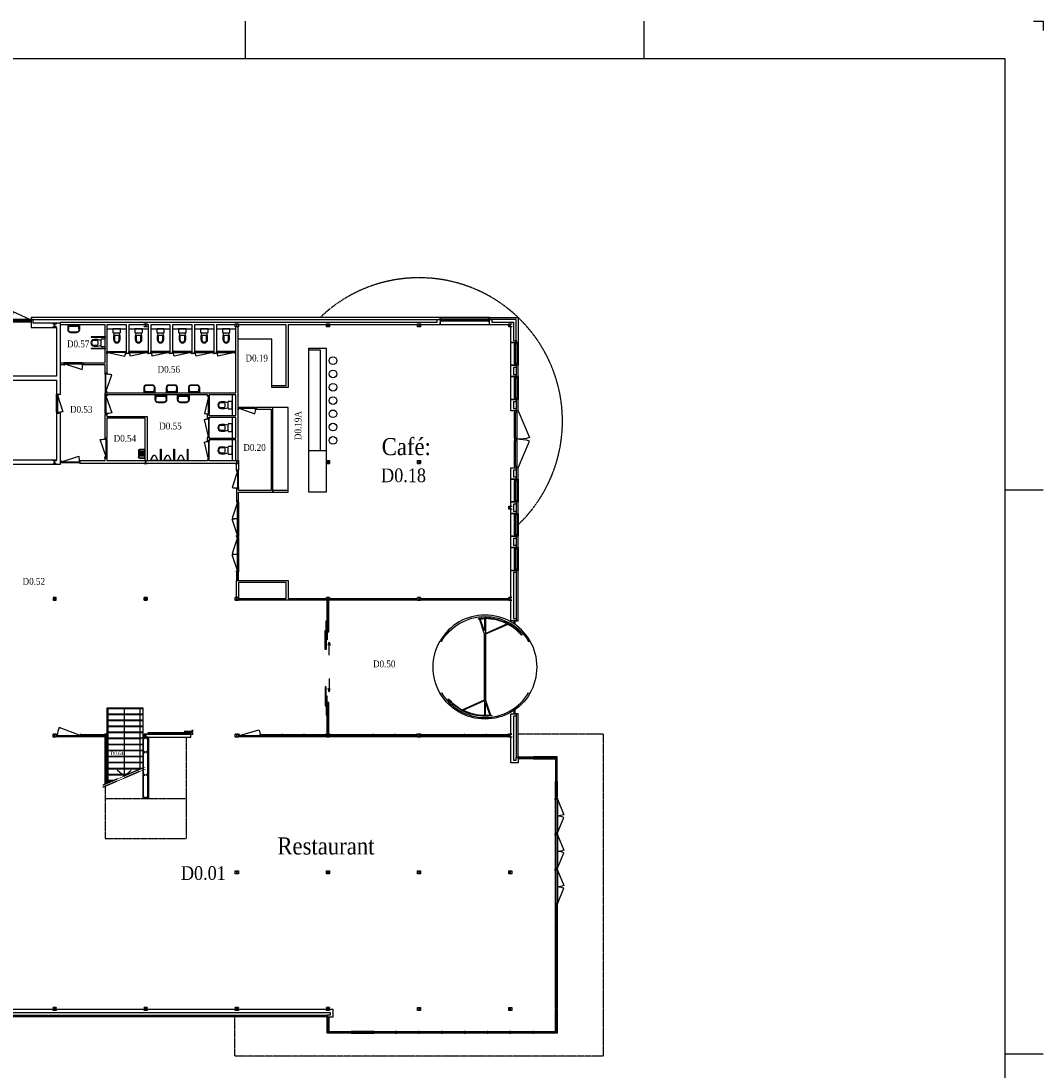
# Model space of a CAD drawing. Header units: millimetres. Extents: x 0 to 118900, y 0 to 84100.
# Tile 7 of 7: x 65078 to 118900, y 28808 to 84100. Entities that reach past the tile are written whole.
import ezdxf
from ezdxf.enums import TextEntityAlignment as Align

# ---------------------------------------------------------------- set-up
doc = ezdxf.new("R2010")
doc.units = ezdxf.units.MM
doc.header["$LTSCALE"] = 0.8
doc.linetypes.add('DASHED2', pattern=[9.525, 6.35, -3.175])
doc.linetypes.add('HIDDEN2', pattern=[4.7625, 3.175, -1.5875])
doc.layers.get('0').update_dxf_attribs({"linetype": 'CONTINUOUS'})
for name, color, linetype in [('00---0--FM-RUIMTENR', 7, 'CONTINUOUS'), ('00---0--FM-TEKST', 7, 'CONTINUOUS'), ('AL21----_BUITENWAND', 3, 'CONTINUOUS'), ('AL22----_BINNENWAND', 3, 'CONTINUOUS'), ('AL24----_TRAPPEN', 7, 'CONTINUOUS'), ('AL28----_Constructie', 4, 'CONTINUOUS'), ('AL31----_BUITENKOZIJN', 2, 'CONTINUOUS'), ('AL31A---_Deuren-Ramen', 1, 'CONTINUOUS'), ('AL32----_BINNENKOZIJN', 7, 'CONTINUOUS'), ('AL35----_Plafond', 8, 'DASHED2'), ('AL38----_INBOUWPAKKET', 2, 'CONTINUOUS'), ('AL72----_INRgebruikersruimte', 251, 'CONTINUOUS'), ('AL73----_INRkeuken', 251, 'CONTINUOUS'), ('AL74----_INRsanitair', 251, 'CONTINUOUS'), ('BA$2A---_KADER', 7, 'CONTINUOUS')]:
    doc.layers.add(name, color=color, linetype=linetype)
doc.styles.add('FM_TEKST', font='GARA.TTF', dxfattribs={"height": 1})
doc.styles.get("Standard").update_dxf_attribs({"font": 'ISOCP'})

# ---------------------------------------------------------------- blocks, each defined once
blk = doc.blocks.new('sch_00$0$HE160A')
at = {"layer": 'AL28----_Constructie'}
blk.add_lwpolyline([(-3, 49, 0.414214), (-21, 67), (-80, 67), (-80, 76), (80, 76), (80, 67), (21, 67, 0.414214), (3, 49), (3, -49, 0.414214), (21, -67), (80, -67), (80, -76), (-80, -76), (-80, -67), (-21, -67, 0.414214), (-3, -49)], format="xyb", close=True, dxfattribs=at)
blk = doc.blocks.new('sch_00$0$deur900')
at = {"layer": 'AL31----_BUITENKOZIJN', "ltscale": 100}
for p, q in [((-114, -984), (-114, -50)), ((-47, -967), (-47, -67)), ((0, -67), (0, -967))]:
    blk.add_line(p, q, dxfattribs=at)
for points in [[(0, 0), (-114, 0), (-114, -50), (-47, -50), (-47, -67), (0, -67)], [(0, -1034), (-114, -1034), (-114, -984), (-47, -984), (-47, -967), (0, -967)]]:
    blk.add_lwpolyline(points, close=True, dxfattribs=at)
at = {"layer": 'AL31A---_Deuren-Ramen'}
blk.add_lwpolyline([(-114, -984), (-519, -118, -0.118875), (-114, -50, -1.396091)], format="xyb", dxfattribs=at)
blk = doc.blocks.new('int_00$0$miva')
at = {"layer": 'AL74----_INRsanitair'}
for points in [[(700, 325), (0, 325), (0, 275), (700, 275, 1)], [(700, -275), (0, -275), (0, -325), (700, -325, 1)]]:
    blk.add_lwpolyline(points, format="xyb", close=True, dxfattribs=at)
blk.add_lwpolyline([(200, 200, -0.192582), (220, 154), (220, -154, -0.192582), (200, -200), (0, -200), (0, 200), (200, 200)], format="xyb", dxfattribs=at)
at = {"layer": 'AL74----_INRsanitair', "linetype": 'Continuous'}
for points in [[(220, 128), (400, 173), (575, 173, -1), (575, -177), (400, -177), (220, -132)], [(360, -75), (360, 75, -0.41), (410, 125), (585, 125, -1), (585, -125), (410, -125, -0.41), (360, -75)]]:
    blk.add_lwpolyline(points, format="xyb", dxfattribs=at)
blk = doc.blocks.new('int_00$0$AP_KRNXX$0$s_wt')
at = {"layer": 'AL74----_INRsanitair'}
for points in [[(400, -150), (400, 150, 0.414214), (250, 300), (0, 300), (0, -300), (250, -300, 0.414214)], [(370, -150), (370, 150, 0.414214), (250, 270), (60, 240), (60, -240), (250, -270, 0.414214)]]:
    blk.add_lwpolyline(points, format="xyb", close=True, dxfattribs=at)
at = {"layer": 'AL74----_INRsanitair', "ltscale": 0.5}
blk.add_circle((32, 0), 19, dxfattribs=at)
blk = doc.blocks.new('int_00$0$wasbak_miva')
at = {"color": 1, "xscale": -1, "rotation": 269.9999998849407}
blk.add_blockref('int_00$0$AP_KRNXX$0$s_wt', (0, 0), dxfattribs=at)
blk = doc.blocks.new('int_00$0$uitstortgootsteen')
at = {"layer": 'AL74----_INRsanitair', "linetype": 'Continuous'}
for p, q in [((-360, 180), (-360, -180)), ((-360, 180), (-360, -180)), ((-18, 125), (-354, 125)), ((-342, 162), (-342, 162)), ((-342, 162), (-342, -162)), ((-18, 207), (-297, 207)), ((-265, 125), (-265, -125)), ((-205, -125), (-205, 125)), ((-145, 125), (-145, -125)), ((-85, -125), (-85, 125)), ((-18, -207), (-18, 207)), ((0, -230), (0, 230)), ((0, -230), (0, 230)), ((-18, -125), (-354, -125)), ((-342, -162), (-342, -162)), ((-310, -230), (0, -230)), ((-310, -230), (0, -230)), ((-297, -207), (-18, -207))]:
    blk.add_line(p, q, dxfattribs=at)
blk.add_lwpolyline([(0, 230), (-310, 230), (-310, 230), (-310, 230)], close=True, dxfattribs=at)
at = {"layer": 'AL74----_INRsanitair', "linetype": 'Continuous', "extrusion": (0, 0, -1)}
for centre, major_axis, start_param, end_param in [((-310, 180), (-46.1, -19.4), 0.398274, 1.96907), ((-310, 180), (-46.1, -19.4), 0.398274, 1.96907), ((-297, 162), (-41.5, -17.5), 0.3983, 1.969097), ((-310, -180), (-46.1, -19.4), 5.110689, 6.681486), ((-310, -180), (-46.1, -19.4), 5.110689, 6.681486), ((-297, -162), (-41.5, -17.5), 5.110689, 6.681486)]:
    blk.add_ellipse(centre, major_axis=major_axis, ratio=1, start_param=start_param, end_param=end_param, dxfattribs=at)
blk = doc.blocks.new('int_00$0$dubbel deur 1800')
at = {"layer": 'AL31A---_Deuren-Ramen'}
for points in [[(-47, -67), (-337, -904, 0.075636), (-47, -934, 2.249589)], [(-47, -1801), (-337, -964, -0.075636), (-47, -934, -2.249589)]]:
    blk.add_lwpolyline(points, format="xyb", dxfattribs=at)
at = {"layer": 'AL32----_BINNENKOZIJN', "ltscale": 100}
for p, q in [((-47, -1801), (-47, -67)), ((0, -67), (0, -1801))]:
    blk.add_line(p, q, dxfattribs=at)
for points in [[(0, 0), (-100, 0), (-100, -50), (-47, -50), (-47, -67), (0, -67)], [(0, -1868), (-100, -1868), (-100, -1818), (-47, -1818), (-47, -1801), (0, -1801)]]:
    blk.add_lwpolyline(points, close=True, dxfattribs=at)
blk = doc.blocks.new('int_00$0$deur_850')
at = {"layer": 'AL31A---_Deuren-Ramen'}
blk.add_lwpolyline([(-50, 47), (-905, 332, 0.073946), (-934, 47, 1.250179)], format="xyb", dxfattribs=at)
at = {"layer": 'AL32----_BINNENKOZIJN', "ltscale": 100}
for p, q in [((-67, 47), (-917, 47)), ((-917, 0), (-67, 0))]:
    blk.add_line(p, q, dxfattribs=at)
for points in [[(-984, 0), (-984, 100), (-934, 100), (-934, 47), (-917, 47), (-917, 0)], [(0, 0), (0, 100), (-50, 100), (-50, 47), (-67, 47), (-67, 0)]]:
    blk.add_lwpolyline(points, close=True, dxfattribs=at)
blk = doc.blocks.new('FM_RM3')
for tag, p, flags in [('BEDRIJFSORGAAN', (-594, -1413), 1), ('RUIMTESOORT', (-578, -1278), 1), ('OPPERVLAKTE', (-579, -1540), 9), ('OMTREK', (-577, -1672), 9), ('VLRHANDLE', (-585, -1920), 9), ('HANDLE', (-580, -1799), 9), ('HANDLEBLOK', (-580, -2038), 9)]:
    blk.add_attdef(tag, p, '', height=100, dxfattribs=dict(flags=flags))
at = {"layer": '00---0--FM-RUIMTENR', "style": 'FM_TEKST'}
blk.add_attdef('RUIMTENR', text='', height=360, dxfattribs=at).set_placement((0, 0), align=Align.MIDDLE_CENTER)
blk = doc.blocks.new('Toilet')
at = {"layer": 'AL74----_INRsanitair'}
blk.add_lwpolyline([(-200, -200, 0.192582), (-154, -220), (154, -220, 0.192582), (200, -200), (200, 0), (-200, 0), (-200, -200)], format="xyb", dxfattribs=at)
at = {"layer": 'AL74----_INRsanitair', "linetype": 'Continuous'}
for points in [[(-128, -220), (-173, -400), (-173, -575, 1), (177, -575), (177, -400), (132, -220)], [(75, -360), (-75, -360, 0.41), (-125, -410), (-125, -585, 1), (125, -585), (125, -410, 0.41), (75, -360)]]:
    blk.add_lwpolyline(points, format="xyb", dxfattribs=at)
blk = doc.blocks.new('Tdeur')
for p, q in [((-1028, 0), (-1028, 100)), ((-995, 53), (-978, 53)), ((-995, 0), (-995, 53)), ((-978, 53), (-978, 100))]:
    blk.add_line(p, q)
at = {"layer": 'AL31A---_Deuren-Ramen', "ltscale": 5}
blk.add_lwpolyline([(-978, 53), (-84, -148, 0.090449), (-50, 53, 1.116189)], format="xyb", dxfattribs=at)
at = {"layer": 'AL32----_BINNENKOZIJN', "ltscale": 5}
for points in [[(-1028, 100), (-978, 100), (-978, 53), (-995, 53), (-995, 0), (-1028, 0)], [(-978, 100), (-50, 100), (-50, 53), (-978, 53)], [(0, 100), (-50, 100), (-50, 53), (-33, 53), (-33, 0), (0, 0)]]:
    blk.add_lwpolyline(points, close=True, dxfattribs=at)
blk = doc.blocks.new('sch_00$0$dubbel deur 1800')
at = {"layer": 'AL31----_BUITENKOZIJN', "ltscale": 100}
for p, q in [((-114, -50), (-114, -1818)), ((-47, -1801), (-47, -67)), ((0, -67), (0, -1801))]:
    blk.add_line(p, q, dxfattribs=at)
for points in [[(0, 0), (-114, 0), (-114, -50), (-47, -50), (-47, -67), (0, -67)], [(0, -1868), (-114, -1868), (-114, -1818), (-47, -1818), (-47, -1801), (0, -1801)]]:
    blk.add_lwpolyline(points, close=True, dxfattribs=at)
at = {"layer": 'AL31A---_Deuren-Ramen'}
for points in [[(-114, -50), (-447, -866, 0.09605), (-114, -934, 1.013597)], [(-114, -1818), (-454, -1005, -0.098277), (-114, -934, -3.923647)]]:
    blk.add_lwpolyline(points, format="xyb", dxfattribs=at)
blk = doc.blocks.new('SNIJHOEK')
for p, q in [((0, 5), (0, 0)), ((0, 0), (5, 0))]:
    blk.add_line(p, q)
blk = doc.blocks.new('$K-A0H')
for p, q in [((769, 821), (769, 841)), ((979, 821), (979, 841)), ((1189, 594), (1169, 594)), ((1189, 297), (1169, 297))]:
    blk.add_line(p, q)
at = {"color": 6}
blk.add_lwpolyline([(1169, 20), (1169, 821), (20, 821), (20, 20)], close=True, dxfattribs=at)
at = {"xscale": -1, "rotation": 90}
blk.add_blockref('SNIJHOEK', (1189, 841), dxfattribs=at)

msp = doc.modelspace()

# ---------------------------------------------------------------- linework, layer by layer
at = {"layer": 'AL21----_BUITENWAND'}
for points in [[(87144, 68388), (87144, 68488), (65616, 68488), (65616, 68388)], [(91259, 65372), (91259, 65972), (91159, 65972), (91159, 65372)], [(91259, 63572), (91259, 64172), (91159, 64172), (91159, 63572)], [(91259, 59972), (91259, 60572), (91159, 60572), (91159, 59972)], [(91259, 58172), (91259, 58772), (91159, 58772), (91159, 58172)], [(91259, 56372), (91259, 56972), (91159, 56972), (91159, 56372)], [(91259, 52522), (91259, 55172), (91159, 55172), (91159, 52522)], [(91259, 45322), (91259, 47622), (91159, 47622), (91159, 45322)], [(60989, 31757), (81219, 31757), (81219, 31657), (81219, 31657), (81219, 31657), (81219, 31657), (60814, 31657), (60814, 31757), (60814, 32047), (60989, 32047)]]:
    msp.add_lwpolyline(points, close=True, dxfattribs=at)
msp.add_lwpolyline([(91159, 67172), (91159, 68388), (89744, 68387), (89744, 68487), (91258, 68487), (91258, 68487), (91258, 68487), (91259, 68487), (91259, 67172), (91259, 67172), (91159, 67172), (91159, 67172), (91159, 67172)], dxfattribs=at)
at = {"layer": 'AL22----_BINNENWAND'}
for p, q in [((69605, 67897), (70632, 67897)), ((70758, 67897), (71785, 67897)), ((71910, 67897), (72937, 67897)), ((73063, 67897), (74090, 67897)), ((74215, 67897), (75242, 67897)), ((75368, 67897), (76395, 67897)), ((76194, 64414), (76194, 63325)), ((76194, 63225), (76194, 62136)), ((76194, 62037), (76194, 60948))]:
    msp.add_line(p, q, dxfattribs=at)
at = {"layer": 'AL22----_BINNENWAND', "ltscale": 5}
for points in [[(74994, 60948), (76394, 60948), (76394, 62036), (74994, 62036), (74994, 62007), (74894, 62007), (74894, 62036), (74894, 62167), (74994, 62167), (74994, 62136), (76394, 62136), (76394, 63225), (74994, 63225), (74994, 63195), (74894, 63195), (74894, 63356), (74994, 63356), (74994, 63325), (76394, 63325), (76394, 64413), (74994, 64413), (74994, 64384), (74894, 64384), (74894, 64413), (69504, 64413), (69504, 64513), (76394, 64513), (76394, 67996), (76364, 67996), (76364, 68097), (75367, 68097), (75367, 66597), (75242, 66597), (75242, 68097), (74214, 68097), (74214, 66597), (74089, 66597), (74089, 68097), (73062, 68097), (73062, 66597), (72937, 66597), (72937, 68097), (71909, 68097), (71909, 66597), (71784, 66597), (71784, 68097), (70757, 68097), (70757, 66597), (70632, 66597), (70632, 68097), (69604, 68097), (69604, 65547), (69504, 65547), (69504, 65997), (68376, 65997), (68376, 66097), (69504, 66097), (69504, 68097), (67164, 68097), (67164, 68247), (86994, 68247), (86994, 68388), (87144, 68388), (87144, 68097), (87144, 68247), (87144, 68097), (86124, 68097), (86124, 67996), (85964, 67996), (85964, 68097), (81324, 68097), (81324, 67996), (81164, 67996), (81164, 68097), (79144, 68097), (79144, 64803), (78294, 64803), (78294, 64903), (79044, 64903), (79044, 68097), (76524, 68097), (76524, 67996), (76494, 67996), (76494, 60948), (76524, 60948), (76524, 60444), (76427, 60444), (76427, 60796), (68198, 60796), (68198, 60948), (69504, 60948), (69504, 61104), (69604, 61104), (69604, 60948), (71624, 60948), (71624, 63182), (69604, 63182), (69604, 62138), (69504, 62138), (69504, 63379), (69604, 63379), (69604, 63282), (71724, 63282), (71724, 60948), (74894, 60948), (74894, 60979), (74994, 60979)], [(67164, 66097), (67342, 66097), (67342, 65992), (67164, 65992)], [(77478, 63753), (77478, 63653), (78244, 63653), (78244, 59385), (76524, 59385), (76524, 59460), (76434, 59460), (76434, 58829), (76534, 58829), (76534, 59285), (78344, 59285), (78344, 63753)]]:
    msp.add_lwpolyline(points, close=True, dxfattribs=at)
at = {"layer": 'AL22----_BINNENWAND'}
for points in [[(89876, 68248), (91019, 68248), (91019, 67283), (91159, 67283), (91159, 67172), (90869, 67172), (90869, 67996), (90764, 67996), (90764, 68098), (89744, 68098), (89744, 68248), (89744, 68387), (89877, 68387)], [(91159, 65372), (90869, 65372), (90869, 65972), (91159, 65972), (91159, 65854), (91019, 65854), (91019, 65491), (91159, 65491)], [(91159, 63572), (90869, 63572), (90869, 64172), (91159, 64172), (91159, 64054), (91019, 64054), (91019, 63691), (91159, 63691)], [(81164, 60796), (81164, 60948), (81324, 60948), (81324, 60796)], [(85964, 60796), (85964, 60948), (86124, 60948), (86124, 60796)], [(91159, 59972), (90869, 59972), (90869, 60572), (91159, 60572), (91159, 60454), (91019, 60454), (91019, 60091), (91159, 60091)], [(91159, 58291), (91159, 58172), (90869, 58172), (90869, 58396), (90764, 58396), (90764, 58548), (90869, 58548), (90869, 58772), (91159, 58772), (91159, 58654), (91019, 58654), (91019, 58291)], [(91159, 56372), (90869, 56372), (90869, 56972), (91159, 56972), (91159, 56854), (91019, 56854), (91019, 56491), (91159, 56491)], [(91159, 52522), (90869, 52522), (90869, 53596), (76364, 53596), (76364, 53748), (76434, 53748), (76434, 54636), (79144, 54636), (79144, 53696), (81164, 53696), (81164, 53748), (81324, 53748), (81324, 53696), (85964, 53696), (85964, 53748), (86124, 53748), (86124, 53696), (90764, 53696), (90764, 53748), (90869, 53748), (90869, 55172), (91159, 55172), (91159, 55063), (91019, 55063), (91019, 52632), (91159, 52632)], [(76534, 54536), (76534, 53696), (79044, 53696), (79044, 54536)], [(66924, 53596), (66924, 53748), (66764, 53748), (66764, 53596)], [(71564, 53596), (71564, 53748), (71724, 53748), (71724, 53596)], [(91259, 45032), (90869, 45032), (90869, 46396), (90764, 46396), (90764, 46548), (90869, 46548), (90869, 47622), (91159, 47622), (91159, 47501), (91019, 47501), (91019, 45182), (91159, 45182), (91159, 45322), (91259, 45322)], [(66764, 46396), (66764, 46548), (66924, 46548), (66924, 46396)], [(71564, 46548), (71564, 46396), (74027, 46396), (74027, 46548)], [(76364, 46396), (76364, 46548), (76524, 46548), (76524, 46396)], [(81164, 46396), (81164, 46548), (81324, 46548), (81324, 46396)], [(85964, 46396), (85964, 46548), (86124, 46548), (86124, 46396)], [(76364, 39196), (76364, 39348), (76524, 39348), (76524, 39196)], [(81164, 39196), (81164, 39348), (81324, 39348), (81324, 39196)], [(85964, 39196), (85964, 39348), (86124, 39348), (86124, 39196)], [(90764, 39196), (90764, 39348), (90924, 39348), (90924, 39196)], [(85964, 31996), (85964, 32148), (86124, 32148), (86124, 31996)], [(90764, 31996), (90764, 32148), (90924, 32148), (90924, 31996)]]:
    msp.add_lwpolyline(points, close=True, dxfattribs=at)
msp.add_lwpolyline([(61439, 31897), (81359, 31897), (81359, 31757), (81219, 31757), (81219, 31657), (81509, 31657), (81509, 32047), (81324, 32047), (81324, 32148), (81164, 32148), (81164, 32047), (76524, 32047), (76524, 32148), (76364, 32148), (76364, 32047), (71724, 32047), (71724, 32148), (71564, 32148), (71564, 32047), (66924, 32047), (66924, 32148), (66764, 32148), (66764, 32047), (62124, 32047)], dxfattribs=at)
at = {"layer": 'AL24----_TRAPPEN'}
for points in [[(71503, 47912), (69603, 47912)], [(69603, 47912), (69603, 43968)], [(71503, 47882), (69603, 47882)], [(71503, 47595), (69603, 47595)], [(71503, 47565), (69603, 47565)], [(69653, 47912), (69653, 43968)], [(70503, 47912), (70503, 44333)], [(71353, 44699), (71353, 47912)], [(71503, 44763), (71503, 47912)], [(71503, 47278), (69603, 47278)], [(71503, 47248), (69603, 47248)], [(71503, 46961), (69603, 46961)], [(71503, 46931), (69603, 46931)], [(71503, 46644), (69603, 46644)], [(71503, 46614), (69603, 46614)], [(69503, 43903), (69503, 46422)], [(71503, 46327), (69603, 46327)], [(71403, 46297), (69603, 46297)], [(71503, 46010), (69603, 46010)], [(71503, 45980), (69603, 45980)], [(71503, 45693), (69603, 45693)], [(71503, 45663), (69603, 45663)], [(71503, 45376), (69603, 45376)], [(71503, 45346), (69603, 45346)], [(71503, 45059), (69603, 45059)], [(71503, 45029), (69603, 45029)], [(71452, 44741), (69603, 44741)], [(71382, 44711), (69603, 44711)], [(70715, 44424), (69603, 44424)], [(70645, 44394), (69603, 44394)], [(70503, 44333), (70137, 44657)], [(70503, 44333), (70873, 44652)], [(69977, 44107), (69603, 44107)], [(69907, 44077), (69603, 44077)]]:
    msp.add_lwpolyline(points, dxfattribs=at)
at = {"layer": 'AL24----_TRAPPEN', "linetype": 'HIDDEN2'}
for points in [[(71614, 44811), (69388, 43854)], [(71614, 44702), (69388, 43745)]]:
    msp.add_lwpolyline(points, dxfattribs=at)
at = {"layer": 'AL28----_Constructie', "ltscale": 5}
msp.add_lwpolyline([(64516, 68373), (64416, 68373), (64416, 68182), (61934, 68182), (61934, 60762), (67164, 60762), (67164, 63442), (66944, 63442), (66944, 60982), (62154, 60982), (62154, 65182), (66944, 65182), (66944, 64442), (67164, 64442), (67164, 68182), (65716, 68182), (65716, 68373), (65616, 68373), (65616, 67962), (66944, 67962), (66944, 65402), (62154, 65402), (62154, 67962), (64516, 67962)], close=True, dxfattribs=at)
at = {"layer": 'AL31----_BUITENKOZIJN'}
for points in [[(89744, 68488), (87144, 68488)], [(89744, 68098), (87144, 68098)], [(87211, 68356), (89677, 68356)], [(91127, 66039), (91127, 67105)], [(91127, 64239), (91127, 65305)], [(91127, 62138), (91127, 63505)], [(91127, 60639), (91127, 62004)], [(91127, 58839), (91127, 59905)], [(91127, 57039), (91127, 58105)], [(91127, 55239), (91127, 56305)], [(91309, 45297), (92019, 45297)], [(92069, 45297), (93219, 45297)], [(93269, 44097), (93269, 45247)], [(93269, 44047), (93269, 43220)], [(93269, 37516), (93269, 36689)], [(93269, 36639), (93269, 34289)], [(93269, 34447), (93269, 32097)], [(81244, 30897), (81244, 31607)], [(93269, 30897), (93269, 32047)], [(81294, 30847), (82419, 30847)], [(82469, 30847), (83619, 30847)], [(83669, 30847), (84819, 30847)], [(84869, 30847), (86019, 30847)], [(86069, 30847), (87219, 30847)], [(87269, 30847), (88419, 30847)], [(88469, 30847), (89619, 30847)], [(89669, 30847), (90819, 30847)], [(90869, 30847), (92019, 30847)], [(92069, 30847), (93219, 30847)]]:
    msp.add_lwpolyline(points, dxfattribs=at)
for points in [[(87211, 68413), (87144, 68413), (87144, 68299), (87211, 68299)], [(87211, 68299), (87211, 68413), (89677, 68413), (89677, 68299)], [(89744, 68413), (89677, 68413), (89677, 68299), (89744, 68299)], [(90869, 65972), (90869, 67172), (91259, 67172), (91259, 65972)], [(91184, 67105), (91184, 67172), (91070, 67172), (91070, 67105)], [(91070, 66039), (91070, 67105), (91184, 67105), (91184, 66039)], [(91184, 65972), (91184, 66039), (91070, 66039), (91070, 65972)], [(90869, 64172), (90869, 65372), (91259, 65372), (91259, 64172)], [(91184, 65305), (91184, 65372), (91070, 65372), (91070, 65305)], [(91070, 64239), (91070, 65305), (91184, 65305), (91184, 64239)], [(91184, 64172), (91184, 64239), (91070, 64239), (91070, 64172)], [(91184, 63505), (91184, 63572), (91070, 63572), (91070, 63505)], [(91070, 62138), (91070, 63505), (91184, 63505), (91184, 62138)], [(91184, 62071), (91184, 62138), (91070, 62138), (91070, 62071)], [(91184, 62004), (91184, 62071), (91070, 62071), (91070, 62004)], [(91070, 60639), (91070, 62004), (91184, 62004), (91184, 60639)], [(91184, 60572), (91184, 60639), (91070, 60639), (91070, 60572)], [(90869, 58772), (90869, 59972), (91259, 59972), (91259, 58772)], [(91184, 59905), (91184, 59972), (91070, 59972), (91070, 59905)], [(91070, 58839), (91070, 59905), (91184, 59905), (91184, 58839)], [(91184, 58772), (91184, 58839), (91070, 58839), (91070, 58772)], [(90869, 56972), (90869, 58172), (91259, 58172), (91259, 56972)], [(91184, 58105), (91184, 58172), (91070, 58172), (91070, 58105)], [(91070, 57039), (91070, 58105), (91184, 58105), (91184, 57039)], [(91184, 56972), (91184, 57039), (91070, 57039), (91070, 56972)], [(90869, 55172), (90869, 56372), (91259, 56372), (91259, 55172)], [(91184, 56305), (91184, 56372), (91070, 56372), (91070, 56305)], [(91070, 55239), (91070, 56305), (91184, 56305), (91184, 55239)], [(91184, 55172), (91184, 55239), (91070, 55239), (91070, 55172)], [(91051, 52348), (91051, 52522), (91076, 52522), (91076, 52331)], [(91076, 47827), (91076, 47622), (91051, 47622), (91051, 47810)], [(91309, 45247), (91309, 45347), (91259, 45347), (91259, 45247)], [(91309, 45247), (91309, 45347), (92019, 45347), (92019, 45247)], [(92019, 45247), (92019, 45347), (92069, 45347), (92069, 45247)], [(92069, 45347), (92069, 45247), (93219, 45247), (93219, 45347)], [(93319, 45247), (93319, 45347), (93219, 45347), (93219, 45247)], [(93219, 45247), (93219, 44097), (93319, 44097), (93319, 45247)], [(93319, 44047), (93319, 44097), (93219, 44097), (93219, 44047)], [(93219, 43220), (93219, 44047), (93319, 44047), (93319, 43220)], [(93319, 43170), (93319, 43220), (93219, 43220), (93219, 43170)], [(93319, 37516), (93319, 37566), (93219, 37566), (93219, 37516)], [(93219, 36689), (93219, 37516), (93319, 37516), (93319, 36689)], [(93319, 36639), (93319, 36689), (93219, 36689), (93219, 36639)], [(93219, 34289), (93219, 36639), (93319, 36639), (93319, 34289)], [(93219, 32097), (93219, 34447), (93319, 34447), (93319, 32097)], [(93219, 32097), (93219, 32047), (93319, 32047), (93319, 32097)], [(81194, 31607), (81194, 31657), (81294, 31657), (81294, 31607)], [(81194, 30897), (81194, 31607), (81294, 31607), (81294, 30897)], [(93219, 30897), (93219, 32047), (93319, 32047), (93319, 30897)], [(81194, 30797), (81194, 30897), (81294, 30897), (81294, 30797)], [(82419, 30897), (82419, 30797), (81294, 30797), (81294, 30897)], [(82469, 30897), (82469, 30797), (82419, 30797), (82419, 30897)], [(83619, 30797), (83619, 30897), (82469, 30897), (82469, 30797)], [(83669, 30797), (83669, 30897), (83619, 30897), (83619, 30797)], [(84819, 30897), (84819, 30797), (83669, 30797), (83669, 30897)], [(84869, 30797), (84869, 30897), (84819, 30897), (84819, 30797)], [(86019, 30897), (86019, 30797), (84869, 30797), (84869, 30897)], [(86069, 30797), (86069, 30897), (86019, 30897), (86019, 30797)], [(87219, 30897), (87219, 30797), (86069, 30797), (86069, 30897)], [(87269, 30797), (87269, 30897), (87219, 30897), (87219, 30797)], [(88419, 30897), (88419, 30797), (87269, 30797), (87269, 30897)], [(88469, 30797), (88469, 30897), (88419, 30897), (88419, 30797)], [(89619, 30897), (89619, 30797), (88469, 30797), (88469, 30897)], [(89669, 30797), (89669, 30897), (89619, 30897), (89619, 30797)], [(90819, 30897), (90819, 30797), (89669, 30797), (89669, 30897)], [(90869, 30797), (90869, 30897), (90819, 30897), (90819, 30797)], [(92019, 30897), (92019, 30797), (90869, 30797), (90869, 30897)], [(92069, 30797), (92069, 30897), (92019, 30897), (92019, 30797)], [(93219, 30897), (93219, 30797), (92069, 30797), (92069, 30897)], [(93219, 30797), (93219, 30897), (93319, 30897), (93319, 30797)]]:
    msp.add_lwpolyline(points, close=True, dxfattribs=at)
msp.add_lwpolyline([(87154, 51469), (87224, 51429, -0.571562), (91807, 51429), (91877, 51469, 0.571731)], format="xyb", close=True, dxfattribs=at)
for points in [[(87154, 48689, -0.272483), (87154, 51469, 1.262123)], [(91877, 48689, 0.272483), (91877, 51469, -1.262123)], [(91807, 48729), (91876, 48688, -0.571646), (87154, 48689), (87224, 48729, 0.571563), (91807, 48729)]]:
    msp.add_lwpolyline(points, format="xyb", dxfattribs=at)
at = {"layer": 'AL31A---_Deuren-Ramen'}
for points in [[(91259, 63572), (91856, 62164, -0.077682), (91184, 62072, -1.482781)], [(91259, 60572), (91856, 61980, 0.078101), (91184, 62072, 1.482781)], [(89536, 47529), (89536, 48155), (89555, 48155), (89764, 47542, -0.02973), (89536, 47529, -1.194516)]]:
    msp.add_lwpolyline(points, format="xyb", dxfattribs=at)
for points in [[(87567, 48372), (87597, 48399, 0.090591), (88315, 47829), (89496, 48351), (89496, 51820), (89226, 52612, 0.005484), (89171, 52605), (89166, 52645, -0.251877), (91464, 51785), (91434, 51759, 0.090591), (90716, 52329), (89536, 51807), (89536, 48338), (89804, 47547, 0.039643), (89860, 47552), (89865, 47512, -0.251877)], [(89496, 52629), (89496, 52002), (89476, 52002), (89267, 52615, -0.028516)], [(89536, 52629), (89536, 51847), (90661, 52357, 0.115073)], [(89496, 48310), (89496, 47529, -0.115073), (88370, 47801)]]:
    msp.add_lwpolyline(points, format="xyb", close=True, dxfattribs=at)
for points in [[(81307, 50702), (81307, 51394), (81252, 51230), (81307, 51394), (81357, 51230)], [(81307, 49475), (81307, 48783), (81252, 48947), (81307, 48783), (81357, 48947)], [(73663, 46696), (74152, 46696), (74069, 46759)]]:
    msp.add_lwpolyline(points, dxfattribs=at)
at = {"layer": 'AL31A---_Deuren-Ramen', "ltscale": 5}
for points in [[(68188, 46470), (67093, 46894, 0.079468), (66974, 46472, -1.356536)], [(76584, 46472), (77597, 46768, -0.134072), (77676, 46472, -0.347942)]]:
    msp.add_lwpolyline(points, format="xyb", dxfattribs=at)
at = {"layer": 'AL32----_BINNENKOZIJN'}
for p, q in [((81194, 51981), (81194, 53546)), ((81244, 51981), (81244, 53546)), ((81294, 51981), (81294, 53546)), ((81194, 46598), (81194, 48163)), ((81244, 46598), (81244, 48163)), ((81294, 46598), (81294, 48163))]:
    msp.add_line(p, q, dxfattribs=at)
for points in [[(76534, 54636), (76534, 55093), (76434, 55093), (76434, 54636)], [(81294, 53596), (81194, 53596), (81194, 53546), (81294, 53546)], [(81144, 52006), (81144, 51006), (81094, 51006), (81094, 52006)], [(81194, 52506), (81194, 51506), (81144, 51506), (81144, 52506)], [(81294, 51981), (81194, 51981), (81194, 51931), (81294, 51931)], [(81144, 48042), (81144, 49042), (81094, 49042), (81094, 48042)], [(81194, 47542), (81194, 48542), (81144, 48542), (81144, 47542)], [(81294, 48213), (81194, 48213), (81194, 48163), (81294, 48163)], [(66974, 46422), (66974, 46522), (66924, 46522), (66924, 46422)], [(68238, 46422), (68238, 46522), (68188, 46522), (68188, 46422)], [(69503, 46422), (69503, 46522), (69453, 46522), (69453, 46422)], [(69603, 46397), (69603, 46547), (69503, 46547), (69503, 46397)], [(74128, 46609), (71750, 46609), (71750, 46548), (74128, 46548)], [(76584, 46422), (76584, 46522), (76524, 46522), (76524, 46422)], [(77676, 46422), (77676, 46522), (77726, 46522), (77726, 46422)], [(78869, 46422), (78869, 46522), (78819, 46522), (78819, 46422)], [(80011, 46422), (80011, 46522), (79961, 46522), (79961, 46422)], [(81164, 46422), (81164, 46522), (81104, 46522), (81104, 46422)], [(81294, 46598), (81194, 46598), (81194, 46548), (81294, 46548)], [(81374, 46422), (81374, 46522), (81324, 46522), (81324, 46422)], [(82467, 46422), (82467, 46522), (82517, 46522), (82517, 46422)], [(83659, 46422), (83659, 46522), (83609, 46522), (83609, 46422)], [(84802, 46422), (84802, 46522), (84752, 46522), (84752, 46422)], [(85964, 46422), (85964, 46522), (85894, 46522), (85894, 46422)], [(86174, 46422), (86174, 46522), (86124, 46522), (86124, 46422)], [(87266, 46422), (87266, 46522), (87316, 46522), (87316, 46422)], [(88459, 46422), (88459, 46522), (88409, 46522), (88409, 46422)], [(89601, 46422), (89601, 46522), (89551, 46522), (89551, 46422)], [(90764, 46422), (90764, 46522), (90694, 46522), (90694, 46422)], [(69503, 46347), (69503, 46397), (69603, 46397), (69603, 46347)], [(69503, 45713), (69503, 45763), (69603, 45763), (69603, 45713)], [(69503, 45079), (69503, 45129), (69603, 45129), (69603, 45079)], [(69503, 44445), (69503, 44495), (69603, 44495), (69603, 44445)]]:
    msp.add_lwpolyline(points, close=True, dxfattribs=at)
for points in [[(76481, 54636), (76481, 55093)], [(66974, 46472), (68188, 46472)], [(68238, 46522), (69453, 46522)], [(68238, 46472), (69453, 46472)], [(76584, 46472), (77676, 46472)], [(77726, 46522), (78869, 46522)], [(77726, 46472), (78819, 46472)], [(78869, 46522), (79961, 46522)], [(78869, 46472), (79961, 46472)], [(80011, 46522), (81104, 46522)], [(80011, 46472), (81104, 46472)], [(81374, 46522), (85894, 46522)], [(81374, 46472), (82467, 46472)], [(82517, 46472), (83609, 46472)], [(83659, 46472), (84752, 46472)], [(84802, 46472), (85894, 46472)], [(86174, 46522), (90694, 46522)], [(86174, 46472), (87266, 46472)], [(87316, 46472), (88409, 46472)], [(88459, 46472), (89551, 46472)], [(89601, 46472), (90694, 46472)], [(66974, 46422), (68188, 46422)], [(68238, 46422), (69453, 46422)], [(69553, 45763), (69553, 46347)], [(69603, 46347), (69603, 43946)], [(76584, 46422), (78869, 46422)], [(78869, 46422), (79961, 46422)], [(80011, 46422), (81104, 46422)], [(81374, 46422), (85894, 46422)], [(86174, 46422), (90694, 46422)], [(69553, 45129), (69553, 45713)], [(69553, 44495), (69553, 45079)], [(69553, 43925), (69553, 44445)]]:
    msp.add_lwpolyline(points, dxfattribs=at)
at = {"layer": 'AL35----_Plafond'}
msp.add_lwpolyline([(80830, 68488, -0.999925), (91259, 57572, -1.400337)], format="xyb", dxfattribs=at)
for points in [[(91259, 46561), (95733, 46561), (95733, 29583), (76344, 29583), (76344, 31657)], [(69503, 43794), (69503, 41056), (73785, 41056), (73785, 46397)], [(69503, 43156), (73785, 43156)]]:
    msp.add_lwpolyline(points, dxfattribs=at)
at = {"layer": 'AL38----_INBOUWPAKKET'}
for points in [[(72430, 60948), (72430, 61559), (72460, 61559), (72460, 60948)], [(73135, 60948), (73135, 61559), (73165, 61559), (73165, 60948)], [(73840, 60948), (73840, 61559), (73870, 61559), (73870, 60948)], [(71515, 43155), (71515, 46396), (71503, 46396), (71503, 43155)], [(71773, 46384), (71515, 46384), (71515, 46396), (71773, 46396)], [(71528, 43168), (71528, 46384), (71515, 46384), (71515, 43168)], [(71760, 46371), (71528, 46371), (71528, 46384), (71760, 46384)], [(71543, 46321), (71528, 46321), (71528, 46371), (71539, 46371), (71542, 46369), (71588, 46369), (71592, 46371), (71603, 46371), (71603, 46321), (71588, 46321), (71588, 46322), (71602, 46322), (71602, 46370), (71592, 46370), (71588, 46368), (71542, 46368), (71538, 46370), (71529, 46370), (71529, 46322), (71543, 46322)], [(71745, 46321), (71760, 46321), (71760, 46371), (71749, 46371), (71746, 46369), (71700, 46369), (71696, 46371), (71685, 46371), (71685, 46321), (71700, 46321), (71700, 46322), (71686, 46322), (71686, 46370), (71696, 46370), (71700, 46368), (71746, 46368), (71750, 46370), (71759, 46370), (71759, 46322), (71745, 46322)], [(71760, 43168), (71760, 46384), (71773, 46384), (71773, 43168)], [(71773, 43155), (71773, 46396), (71785, 46396), (71785, 43155)], [(71543, 45630), (71528, 45630), (71528, 45580), (71539, 45580), (71542, 45582), (71588, 45582), (71592, 45580), (71603, 45580), (71603, 45630), (71588, 45630), (71588, 45629), (71602, 45629), (71602, 45581), (71592, 45581), (71588, 45583), (71542, 45583), (71538, 45581), (71529, 45581), (71529, 45629), (71543, 45629)], [(71745, 45630), (71760, 45630), (71760, 45580), (71749, 45580), (71746, 45582), (71700, 45582), (71696, 45580), (71685, 45580), (71685, 45630), (71700, 45630), (71700, 45629), (71686, 45629), (71686, 45581), (71696, 45581), (71700, 45583), (71746, 45583), (71750, 45581), (71759, 45581), (71759, 45629), (71745, 45629)], [(71543, 44430), (71528, 44430), (71528, 44380), (71539, 44380), (71542, 44382), (71588, 44382), (71592, 44380), (71603, 44380), (71603, 44430), (71588, 44430), (71588, 44429), (71602, 44429), (71602, 44381), (71592, 44381), (71588, 44383), (71542, 44383), (71538, 44381), (71529, 44381), (71529, 44429), (71543, 44429)], [(71745, 44430), (71760, 44430), (71760, 44380), (71749, 44380), (71746, 44382), (71700, 44382), (71696, 44380), (71685, 44380), (71685, 44430), (71700, 44430), (71700, 44429), (71686, 44429), (71686, 44381), (71696, 44381), (71700, 44383), (71746, 44383), (71750, 44381), (71759, 44381), (71759, 44429), (71745, 44429)], [(71773, 43168), (71515, 43168), (71515, 43155), (71773, 43155)], [(71543, 43230), (71528, 43230), (71528, 43180), (71539, 43180), (71542, 43182), (71588, 43182), (71592, 43180), (71603, 43180), (71603, 43230), (71588, 43230), (71588, 43229), (71602, 43229), (71602, 43181), (71592, 43181), (71588, 43183), (71542, 43183), (71538, 43181), (71529, 43181), (71529, 43229), (71543, 43229)], [(71760, 43180), (71528, 43180), (71528, 43168), (71760, 43168)], [(71745, 43230), (71760, 43230), (71760, 43180), (71749, 43180), (71746, 43182), (71700, 43182), (71696, 43180), (71685, 43180), (71685, 43230), (71700, 43230), (71700, 43229), (71686, 43229), (71686, 43181), (71696, 43181), (71700, 43183), (71746, 43183), (71750, 43181), (71759, 43181), (71759, 43229), (71745, 43229)]]:
    msp.add_lwpolyline(points, close=True, dxfattribs=at)
at = {"layer": 'AL72----_INRgebruikersruimte'}
msp.add_lwpolyline([(80244, 59285), (80244, 66873), (81144, 66873), (81144, 59285)], close=True, dxfattribs=at)
for points in [[(80844, 61485), (80844, 66773), (80244, 66773)], [(80244, 61485), (81144, 61485)]]:
    msp.add_lwpolyline(points, dxfattribs=at)
for centre in [(81508, 66214), (81508, 65514), (81508, 64814), (81508, 64114), (81508, 63414), (81508, 62714), (81508, 62014)]:
    msp.add_circle(centre, 200, dxfattribs=at)
at = {"layer": 'AL73----_INRkeuken'}
for points in [[(78294, 64903), (78294, 67347), (76494, 67347)], [(79144, 59385), (79144, 63753), (78344, 63753)]]:
    msp.add_lwpolyline(points, dxfattribs=at)
at = {"layer": 'AL73----_INRkeuken', "ltscale": 5}
msp.add_lwpolyline([(78344, 59285), (79144, 59285), (79144, 59385), (78344, 59385)], close=True, dxfattribs=at)
at = {"layer": 'AL74----_INRsanitair'}
for points in [[(71936, 61023), (72049, 61220, -0.57735), (72136, 61220), (72249, 61023, -0.57735), (72206, 60948), (71979, 60948, -0.57735)], [(72641, 61023), (72754, 61220, -0.57735), (72841, 61220), (72954, 61023, -0.57735), (72911, 60948), (72684, 60948, -0.57735)], [(73346, 61023), (73459, 61220, -0.57735), (73546, 61220), (73659, 61023, -0.57735), (73616, 60948), (73389, 60948, -0.57735)]]:
    msp.add_lwpolyline(points, format="xyb", close=True, dxfattribs=at)

# ---------------------------------------------------------------- block references
at = {"layer": '00---0--FM-RUIMTENR', "ltscale": 5}
ref = msp.add_blockref('FM_RM3', (68089, 67098), dxfattribs=at)
ref.add_attrib('RUIMTENR', 'D0.57', dxfattribs={"height": 360, "style": 'FM_TEKST'}).set_placement((68089, 67098), align=Align.MIDDLE_CENTER)
ref = msp.add_blockref('FM_RM3', (77491, 66350), dxfattribs=at)
ref.add_attrib('RUIMTENR', 'D0.19', dxfattribs={"height": 360, "style": 'FM_TEKST'}).set_placement((77491, 66350), align=Align.MIDDLE_CENTER)
ref = msp.add_blockref('FM_RM3', (72863, 65759), dxfattribs=at)
ref.add_attrib('RUIMTENR', 'D0.56', dxfattribs={"height": 360, "style": 'FM_TEKST'}).set_placement((72863, 65759), align=Align.MIDDLE_CENTER)
ref = msp.add_blockref('FM_RM3', (68251, 63650), dxfattribs=at)
ref.add_attrib('RUIMTENR', 'D0.53', dxfattribs={"height": 360, "style": 'FM_TEKST'}).set_placement((68251, 63650), align=Align.MIDDLE_CENTER)
ref = msp.add_blockref('FM_RM3', (79665, 62794), dxfattribs=dict(at, rotation=90))
ref.add_attrib('RUIMTENR', 'D0.19A', dxfattribs={"height": 360, "rotation": 90, "style": 'FM_TEKST'}).set_placement((79665, 62794), align=Align.MIDDLE_CENTER)
ref = msp.add_blockref('FM_RM3', (72948, 62773), dxfattribs=at)
ref.add_attrib('RUIMTENR', 'D0.55', dxfattribs={"height": 360, "style": 'FM_TEKST'}).set_placement((72948, 62773), align=Align.MIDDLE_CENTER)
ref = msp.add_blockref('FM_RM3', (70550, 62124), dxfattribs=at)
ref.add_attrib('RUIMTENR', 'D0.54', dxfattribs={"height": 360, "style": 'FM_TEKST'}).set_placement((70550, 62124), align=Align.MIDDLE_CENTER)
ref = msp.add_blockref('FM_RM3', (77376, 61643), dxfattribs=at)
ref.add_attrib('RUIMTENR', 'D0.20', dxfattribs={"height": 360, "style": 'FM_TEKST'}).set_placement((77376, 61643), align=Align.MIDDLE_CENTER)
ref = msp.add_blockref('FM_RM3', (85222, 60175), dxfattribs=dict(at, xscale=2, yscale=2, zscale=2))
ref.add_attrib('RUIMTENR', 'D0.18', dxfattribs={"height": 720, "style": 'FM_TEKST'}).set_placement((85222, 60175), align=Align.MIDDLE_CENTER)
ref = msp.add_blockref('FM_RM3', (65753, 54590), dxfattribs=at)
ref.add_attrib('RUIMTENR', 'D0.52', dxfattribs={"height": 360, "style": 'FM_TEKST'}).set_placement((65753, 54590), align=Align.MIDDLE_CENTER)
ref = msp.add_blockref('FM_RM3', (84207, 50248), dxfattribs=at)
ref.add_attrib('RUIMTENR', 'D0.50', dxfattribs={"height": 360, "style": 'FM_TEKST'}).set_placement((84207, 50248), align=Align.MIDDLE_CENTER)
ref = msp.add_blockref('FM_RM3', (70132, 45530), dxfattribs=dict(at, xscale=0.5, yscale=0.5, zscale=0.5))
ref.add_attrib('RUIMTENR', 'D0.64', dxfattribs={"height": 180, "style": 'FM_TEKST'}).set_placement((70132, 45530), align=Align.MIDDLE_CENTER)
ref = msp.add_blockref('FM_RM3', (74681, 39232), dxfattribs=dict(at, xscale=2, yscale=2, zscale=2))
ref.add_attrib('RUIMTENR', 'D0.01', dxfattribs={"height": 720, "style": 'FM_TEKST'}).set_placement((74681, 39232), align=Align.MIDDLE_CENTER)
at = {"layer": 'AL28----_Constructie', "rotation": 180}
for p in [(66844, 68072), (71644, 68072), (76444, 68072), (81244, 68072), (86044, 68072), (90844, 68072), (66844, 60872), (71644, 60872), (76444, 60872), (81244, 60872), (86044, 60872), (90844, 58472), (66844, 53672), (71644, 53672), (76444, 53672), (81244, 53672), (86044, 53672), (90844, 53672), (66844, 46472), (71644, 46472), (76444, 46472), (81244, 46472), (86044, 46472), (90844, 46472), (76444, 39272), (81244, 39272), (86044, 39272), (90844, 39272), (66844, 32072), (71644, 32072), (76444, 32072), (81244, 32072), (86044, 32072), (90844, 32072)]:
    msp.add_blockref('sch_00$0$HE160A', p, dxfattribs=at)
at = {"layer": 'AL31----_BUITENKOZIJN', "xscale": -1, "rotation": 90}
msp.add_blockref('sch_00$0$deur900', (64552, 68259), dxfattribs=at)
at = {"layer": 'AL31----_BUITENKOZIJN', "xscale": -1}
for p in [(93212, 43170), (93212, 41302), (93212, 39434)]:
    msp.add_blockref('sch_00$0$dubbel deur 1800', p, dxfattribs=at)
at = {"layer": 'AL32----_BINNENKOZIJN'}
for name, p in [('Tdeur', (70632, 66597)), ('int_00$0$dubbel deur 1800', (76534, 58829)), ('int_00$0$dubbel deur 1800', (76534, 56961))]:
    msp.add_blockref(name, p, dxfattribs=at)
at = {"layer": 'AL32----_BINNENKOZIJN', "xscale": -1}
for p in [(70757, 66597), (71909, 66597), (73062, 66597), (74214, 66597), (75367, 66597)]:
    msp.add_blockref('Tdeur', p, dxfattribs=at)
at = {"layer": 'AL32----_BINNENKOZIJN'}
for p, xscale, yscale, zscale, rotation in [((67342, 66097), 1.050813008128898, 1.050813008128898, 1.050813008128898, 180), ((69504, 64513), 1.050813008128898, 1.050813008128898, 1.050813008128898, 270), ((66944, 64442), -1.016260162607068, 1.016260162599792, 1.016260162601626, 270), ((69504, 64413), -1.050813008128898, 1.050813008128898, 1.050813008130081, 270), ((69604, 61104), -1.050813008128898, 1.050813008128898, 1.050813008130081, 90)]:
    msp.add_blockref('int_00$0$deur_850', p, dxfattribs=dict(at, xscale=xscale, yscale=yscale, zscale=zscale, rotation=rotation))
for name, p, rotation in [('Tdeur', (74894, 63356), 270), ('int_00$0$deur_850', (76494, 63753), 180), ('int_00$0$deur_850', (76524, 60444), 90)]:
    msp.add_blockref(name, p, dxfattribs=dict(at, rotation=rotation))
at = {"layer": 'AL32----_BINNENKOZIJN', "xscale": -1, "rotation": 270}
for p in [(74894, 63195), (74894, 62007)]:
    msp.add_blockref('Tdeur', p, dxfattribs=at)
at = {"layer": 'AL32----_BINNENKOZIJN', "xscale": -1.050813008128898, "yscale": 1.050813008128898, "zscale": 1.050813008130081}
msp.add_blockref('int_00$0$deur_850', (67164, 60830), dxfattribs=at)
at = {"layer": 'AL74----_INRsanitair'}
for name, p, rotation in [('int_00$0$wasbak_miva', (67854, 68082), 179.9999998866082), ('int_00$0$wasbak_miva', (72447, 64396), 179.9999998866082), ('int_00$0$wasbak_miva', (73628, 64396), 179.9999998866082), ('Toilet', (76194, 63870), 270), ('Toilet', (76194, 62681), 270), ('Toilet', (76194, 61493), 270)]:
    msp.add_blockref(name, p, dxfattribs=dict(at, rotation=rotation))
at = {"layer": 'AL74----_INRsanitair', "xscale": -1}
msp.add_blockref('int_00$0$miva', (69504, 67153), dxfattribs=at)
at = {"layer": 'AL74----_INRsanitair'}
for name, p in [('Toilet', (70118, 67897)), ('Toilet', (71271, 67897)), ('Toilet', (72423, 67897)), ('Toilet', (73576, 67897)), ('Toilet', (74728, 67897)), ('Toilet', (75881, 67897)), ('int_00$0$uitstortgootsteen', (71624, 61312))]:
    msp.add_blockref(name, p, dxfattribs=at)
at = {"layer": 'AL74----_INRsanitair', "xscale": -1, "rotation": 1.133917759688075e-07}
for p in [(71842, 64531), (73022, 64531), (74191, 64531)]:
    msp.add_blockref('int_00$0$wasbak_miva', p, dxfattribs=at)
at = {"layer": 'BA$2A---_KADER', "xscale": 100, "yscale": 100, "zscale": 100}
msp.add_blockref('$K-A0H', (0, 0), dxfattribs=at)

# ---------------------------------------------------------------- texts
at = {"layer": '00---0--FM-TEKST', "char_height": 900, "attachment_point": 1, "style": 'FM_TEKST'}
for s, insert, width in [('Café:', (84074, 62138), 3444.1), ('\\pt15750;Restaurant', (78579, 41109), 6374.41)]:
    msp.add_mtext(s, dxfattribs=dict(at, insert=insert, width=width))

doc.saveas('drawing.dxf')
